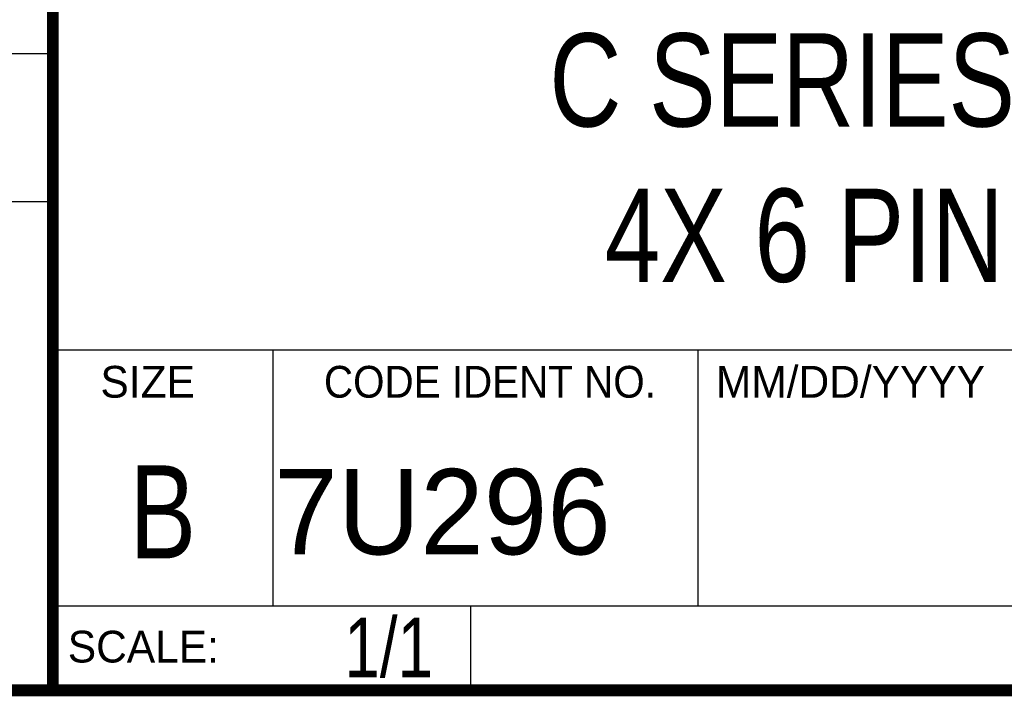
# Model space of a CAD drawing. Header units: inches. Extents: x 0.2 to 16.8, y 0.1 to 10.8.
# Tile 14 of 24: x 13 to 14.7, y 0.2 to 1.4. Entities that reach past the tile are written whole.
import ezdxf
from ezdxf.enums import TextEntityAlignment as Align

# ---------------------------------------------------------------- set-up
doc = ezdxf.new("R2010")
doc.units = ezdxf.units.IN
doc.header["$LTSCALE"] = 0.935
doc.header["$MEASUREMENT"] = 0
doc.layers.get('0').update_dxf_attribs({"linetype": 'CONTINUOUS'})
doc.styles.get("Standard").update_dxf_attribs({"font": 'txt', "width": 0.8})

msp = doc.modelspace()

# ---------------------------------------------------------------- linework, layer by layer
at = {"color": 2, "linetype": 'CONTINUOUS'}
for p, q in [((13.0652, 1.9695), (13.0652, 0.2605)), ((11.482, 1.3265), (13.0653, 1.3265)), ((13.0653, 1.0776), (11.482, 1.0776)), ((13.0652, 0.8295), (16.745, 0.8295)), ((13.434, 0.8295), (13.434, 0.4005)), ((14.146, 0.8295), (14.146, 0.4005)), ((13.0652, 0.4005), (16.745, 0.4005)), ((13.765, 0.4005), (13.765, 0.2605)), ((13.0652, 0.2605), (16.745, 0.2605))]:
    msp.add_line(p, q, dxfattribs=at)
at = {"color": 7, "linetype": 'CONTINUOUS', "const_width": 0.02}
for points in [[(13.0653, 1.9707), (13.0653, 0.2586)], [(0.25, 0.2586), (16.75, 0.2586)]]:
    msp.add_lwpolyline(points, dxfattribs=at)

# ---------------------------------------------------------------- texts
at = {"color": 2, "linetype": 'CONTINUOUS'}
for s, p in [('SIZE', (13.1451, 0.7494)), ('MM/DD/YYYY', (14.1765, 0.7494)), ('SCALE:', (13.0904, 0.3053))]:
    msp.add_text(s, height=0.05325, dxfattribs=at).set_placement(p)
at = {"color": 2, "linetype": 'CONTINUOUS', "width": 0.95}
msp.add_text('CODE IDENT NO.', height=0.053254, dxfattribs=at).set_placement((13.7978, 0.7494), align=Align.CENTER)
at = {"color": 7, "linetype": 'CONTINUOUS', "width": 0.8}
msp.add_text('B', height=0.1562, dxfattribs=at).set_placement((13.2497, 0.4798), align=Align.CENTER)
at = {"color": 7, "linetype": 'CONTINUOUS'}
msp.add_text('7U296', height=0.14316, dxfattribs=at).set_placement((13.4363, 0.4866))
at = {"color": 7, "linetype": 'CONTINUOUS', "width": 0.8}
msp.add_text('1/1', height=0.1, dxfattribs=at).set_placement((13.7025, 0.2805), align=Align.RIGHT)
at = {"color": 7, "linetype": 'CONTINUOUS', "insert": (14.9051, 1.3603), "char_height": 0.15625, "width": 2.5, "attachment_point": 2}
msp.add_mtext('C SERIES MODULE WITH\\P4X 6 PIN WEIDMULLER', dxfattribs=at)

doc.saveas('drawing.dxf')
